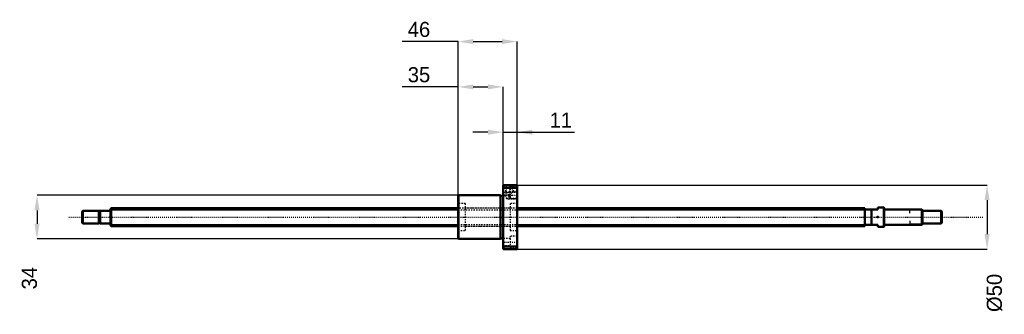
# Model space of a CAD drawing. Header units: millimetres. Extents: x -71 to 698, y -76 to 154.
import ezdxf

# ---------------------------------------------------------------- set-up
doc = ezdxf.new("R2010")
doc.units = ezdxf.units.MM
doc.linetypes.add('Center', pattern=[1.5, 0.45, -0.5, 0.05, -0.5])
doc.linetypes.add('Dashed', pattern=[2, 1, -1])
for name, color, linetype, lineweight in [('2d ConnectionPoints', 7, 'Continuous', 50), ('AM_0', 7, 'Continuous', 50), ('AM_4', 3, 'Continuous', 25), ('AM_5', 3, 'Continuous', 25), ('AM_7', 7, 'Center', 25), ('AM_9', 6, 'Dashed', 25)]:
    doc.layers.add(name, color=color, linetype=linetype, lineweight=lineweight)
doc.dimstyles.new('ISO-25', dxfattribs={"dimtxt": 2.5, "dimasz": 2.5, "dimexe": 1.25, "dimexo": 0.625, "dimtad": 1, "dimtxsty": 'Standard', "dimcen": 2.5, "dimadec": 0, "dimazin": 0, "dimtfac": 1, "dimtmove": 0, "dimatfit": 3, "dimfxl": 0, "dimarcsym": 0})

# ---------------------------------------------------------------- blocks, each defined once
blk = doc.blocks.new('1_BNK_1408_2_5RRG0_671LC5YRR0_Nut_0_in_BNK1408_2_5RRG0_671LC5Y_317_50__4')
at = {"layer": 'AM_0'}
for p, q in [((317.5, 25), (306.5, 25)), ((306.5, 25), (306.5, -25)), ((306.75, 25), (306.75, 22.87)), ((317.25, 25), (317.25, 22.87)), ((317.5, 25), (317.5, -25)), ((271.75, 17), (271.5, 16.75)), ((271.5, 16.75), (271.5, -16.75)), ((271.75, 17), (271.75, -17)), ((304.5, 17), (271.75, 17)), ((304.5, 17), (304.5, -17)), ((306.5, 16.7), (304.5, 16.7)), ((306.5, 22.56), (306.75, 22.87)), ((306.75, 22.87), (317.25, 22.87)), ((317.25, 22.87), (317.5, 22.56)), ((271.5, -16.75), (271.75, -17)), ((271.75, -17), (304.5, -17)), ((304.5, -16.7), (306.5, -16.7)), ((306.75, -22.87), (306.5, -22.56)), ((317.25, -22.87), (306.75, -22.87)), ((306.75, -22.87), (306.75, -25)), ((317.5, -22.56), (317.25, -22.87)), ((317.25, -22.87), (317.25, -25)), ((306.5, -25), (317.5, -25))]:
    blk.add_line(p, q, dxfattribs=at)
at = {"layer": 'AM_5', "linetype": 'Dashed'}
for p, q in [((308.5, 25), (308.5, 18.3)), ((314.5, 25), (314.5, 19.46)), ((310, 17), (308.5, 17)), ((311, 20), (311, 14)), ((313, 17), (314.5, 17)), ((317.5, 20), (313.96, 20)), ((310.06, 14.54), (311, 14)), ((317.5, 14), (311, 14))]:
    blk.add_line(p, q, dxfattribs=at)
at = {"layer": 'AM_7'}
for p, q in [((311.5, 25.4), (311.5, 16.6)), ((305.95, 19.49), (318.05, 19.49)), ((307.26, 17), (317.99, 17)), ((305.95, -19.49), (318.05, -19.49))]:
    blk.add_line(p, q, dxfattribs=at)
at = {"layer": 'AM_9'}
for p, q in [((308.5, 25), (309.04, 24.46)), ((309.04, 24.46), (309.04, 19.24)), ((313.96, 24.46), (309.04, 24.46)), ((312, 24.24), (312, 14.74)), ((317.5, 24.24), (312, 24.24)), ((313.96, 24.46), (314.5, 25)), ((313.96, 19.46), (313.96, 24.46)), ((312, 22.24), (306.5, 22.24)), ((306.5, 16.74), (312, 16.74)), ((309.04, 19.24), (307.75, 17)), ((307.75, 17), (309.17, 14.54)), ((309.17, 19.33), (309.17, 14.54)), ((309.17, 19.33), (311.5, 17)), ((311.5, 17), (313.96, 19.46)), ((316.96, 19.46), (313.96, 19.46)), ((317.5, 20), (316.96, 19.46)), ((316.96, 19.46), (316.96, 14.54)), ((277, 10.5), (271.5, 10.5)), ((277, 10.5), (277, -10.5)), ((309.17, 14.54), (316.96, 14.54)), ((312, 14.74), (317.5, 14.74)), ((312, 10.5), (312, -10.5)), ((317.5, 10.5), (312, 10.5)), ((316.96, 14.54), (317.5, 14)), ((312, 7), (277, 7)), ((277, -7), (312, -7)), ((271.5, -10.5), (277, -10.5)), ((312, -10.5), (317.5, -10.5)), ((312, -14.74), (312, -24.24)), ((317.5, -14.74), (312, -14.74)), ((312, -16.74), (306.5, -16.74)), ((306.5, -22.24), (312, -22.24)), ((312, -24.24), (317.5, -24.24))]:
    blk.add_line(p, q, dxfattribs=at)
blk.add_lwpolyline([(309.04, 19.24), (309.05, 19.24), (309.09, 19.27), (309.17, 19.33)], dxfattribs=at)
blk = doc.blocks.new('2_BNK_1408_2_5RRG0_671LC5Y_Shaft_0_in_BNK1408_2_5RRG0_671LC5Y_317_50__4')
at = {"layer": 'AM_0'}
for p, q in [((-21.5, 5), (-22, 4.5)), ((-22, 4.5), (-22, -4.5)), ((-9.15, 5), (-21.5, 5)), ((-21.5, 5), (-21.5, -5)), ((-9.15, 5), (-9.15, -5)), ((-8, 4.8), (-9.15, 4.8)), ((-8, 5), (-8, -5)), ((-0.2, 5), (-8, 5)), ((0.5, 7), (0, 6.5)), ((0, 6.5), (0, -6.5)), ((271.5, 7), (0.5, 7)), ((0.5, 7), (0.5, -7)), ((589, 7), (317.5, 7)), ((589, 7), (589, -7)), ((599, 6), (589, 6)), ((594, 6), (594, -6)), ((603.8, 7.5), (599, 7.5)), ((599, 7.5), (599, 6)), ((604, 7.3), (603.8, 7.5)), ((603.8, 7.5), (603.8, -7.5)), ((604, 7.3), (604, -7.3)), ((633.5, 6), (604.2, 6)), ((634, 5.5), (633.5, 6)), ((633.5, 6), (633.5, -6)), ((634, 5.5), (634, -5.5)), ((648.5, 5), (634, 5)), ((648.5, 5), (648.5, -5)), ((649, 4.5), (648.5, 5)), ((649, 4.5), (649, -4.5)), ((-22, -4.5), (-21.5, -5)), ((-21.5, -5), (-9.15, -5)), ((-9.15, -4.8), (-8, -4.8)), ((-8, -5), (-0.2, -5)), ((0, -6.5), (0.5, -7)), ((0.5, -7), (271.5, -7)), ((317.5, -7), (589, -7)), ((589, -6), (599, -6)), ((599, -6), (599, -7.5)), ((599, -7.5), (603.8, -7.5)), ((603.8, -7.5), (604, -7.3)), ((604.2, -6), (633.5, -6)), ((633.5, -6), (634, -5.5)), ((634, -5), (648.5, -5)), ((648.5, -5), (649, -4.5))]:
    blk.add_line(p, q, dxfattribs=at)
for centre, start, end in [((-0.2, 5.2), 270, 0), ((604.2, 6.2), 180, 270), ((-0.2, -5.2), 360, 90), ((604.2, -6.2), 90, 180)]:
    blk.add_arc(centre, 0.2, start, end, dxfattribs=at)
at = {"layer": 'AM_4'}
for p, q in [((-0.2, 5), (-0.2, -5)), ((604.2, 6), (604.2, -6))]:
    blk.add_line(p, q, dxfattribs=at)
at = {"layer": 'AM_5'}
for p, q in [((0, 5.773), (271.5, 5.773)), ((317.5, 5.773), (589, 5.773)), ((589, 3.5), (589, 5.773)), ((634, 5.3865), (624, 5.3865)), ((624, 3), (624, 5.3865)), ((0, -5.773), (271.5, -5.773)), ((317.5, -5.773), (589, -5.773)), ((589, -3.5), (589, -5.773)), ((624, -3), (624, -5.3865)), ((634, -5.3865), (624, -5.3865))]:
    blk.add_line(p, q, dxfattribs=at)
at = {"layer": 'AM_5', "linetype": 'Dashed'}
for p, q in [((271.5, 5.773), (317.5, 5.773)), ((271.5, -5.773), (317.5, -5.773))]:
    blk.add_line(p, q, dxfattribs=at)
at = {"layer": 'AM_7'}
blk.add_line((-32.45, 0), (681.45, 0), dxfattribs=at)
at = {"layer": 'AM_9'}
for p, q in [((317.5, 7), (271.5, 7)), ((271.5, -7), (317.5, -7))]:
    blk.add_line(p, q, dxfattribs=at)
blk = doc.blocks.new('*D3')
at = {"layer": 'AM_5', "color": 0, "lineweight": -2}
for p, q in [((271.75, 17), (-57.34, 17)), ((-57.34, 5.22), (-57.34, -5.22)), ((271.75, -17), (-57.34, -17))]:
    blk.add_line(p, q, dxfattribs=at)
at = {"layer": 'AM_5', "color": 0}
for points in [[(-55.38, 5.22), (-59.3, 5.22), (-57.34, 17)], [(-59.3, -5.22), (-55.38, -5.22), (-57.34, -17)]]:
    blk.add_solid(points, dxfattribs=at)
at = {"layer": 'Defpoints', "color": 0}
for p in [(271.75, 17), (-57.34, -17), (271.75, -17)]:
    blk.add_point(p, dxfattribs=at)
at = {"layer": 'AM_5', "color": 0, "insert": (-63.23, -47.63), "char_height": 11.78, "attachment_point": 5, "rotation": 90}
blk.add_mtext('34', dxfattribs=at)
blk = doc.blocks.new('*D4')
at = {"layer": 'AM_5', "color": 0, "lineweight": -2}
for p, q in [((271.5, 101.57), (227.8, 101.57)), ((271.5, 16.75), (271.5, 101.57)), ((283.28, 101.57), (294.72, 101.57)), ((306.5, 25), (306.5, 101.57))]:
    blk.add_line(p, q, dxfattribs=at)
at = {"layer": 'AM_5', "color": 0}
for points in [[(283.28, 103.53), (283.28, 99.61), (271.5, 101.57)], [(294.72, 99.61), (294.72, 103.53), (306.5, 101.57)]]:
    blk.add_solid(points, dxfattribs=at)
at = {"layer": 'Defpoints', "color": 0}
for p in [(306.5, 101.57), (306.5, 25), (271.5, 16.75)]:
    blk.add_point(p, dxfattribs=at)
at = {"layer": 'AM_5', "color": 0, "insert": (240.87, 110.99), "char_height": 11.78, "attachment_point": 5}
blk.add_mtext('35', dxfattribs=at)
blk = doc.blocks.new('*D5')
at = {"layer": 'AM_5', "color": 0, "lineweight": -2}
for p, q in [((271.5, 136.91), (227.8, 136.91)), ((271.5, 16.75), (271.5, 136.91)), ((283.28, 136.91), (305.72, 136.91)), ((317.5, 25), (317.5, 136.91))]:
    blk.add_line(p, q, dxfattribs=at)
at = {"layer": 'AM_5', "color": 0}
for points in [[(283.28, 138.87), (283.28, 134.95), (271.5, 136.91)], [(305.72, 134.95), (305.72, 138.87), (317.5, 136.91)]]:
    blk.add_solid(points, dxfattribs=at)
at = {"layer": 'Defpoints', "color": 0}
for p in [(317.5, 136.91), (317.5, 25), (271.5, 16.75)]:
    blk.add_point(p, dxfattribs=at)
at = {"layer": 'AM_5', "color": 0, "insert": (240.87, 146.33), "char_height": 11.78, "attachment_point": 5}
blk.add_mtext('46', dxfattribs=at)
blk = doc.blocks.new('*D6')
at = {"layer": 'AM_5', "color": 0, "lineweight": -2}
for p, q in [((294.72, 66.23), (282.94, 66.23)), ((306.5, 25), (306.5, 66.23)), ((306.5, 66.23), (317.5, 66.23)), ((317.5, 25), (317.5, 66.23)), ((317.5, 66.23), (362.15, 66.23)), ((329.28, 66.23), (341.06, 66.23))]:
    blk.add_line(p, q, dxfattribs=at)
at = {"layer": 'AM_5', "color": 0}
for points in [[(294.72, 64.27), (294.72, 68.19), (306.5, 66.23)], [(329.28, 68.19), (329.28, 64.27), (317.5, 66.23)]]:
    blk.add_solid(points, dxfattribs=at)
at = {"layer": 'Defpoints', "color": 0}
for p in [(317.5, 66.23), (306.5, 25), (317.5, 25)]:
    blk.add_point(p, dxfattribs=at)
at = {"layer": 'AM_5', "color": 0, "insert": (351.61, 75.65), "char_height": 11.78, "attachment_point": 5}
blk.add_mtext('11', dxfattribs=at)
blk = doc.blocks.new('*D7')
at = {"layer": 'AM_5', "color": 0, "lineweight": -2}
for p, q in [((317.5, 25), (684.34, 25)), ((684.34, 13.22), (684.34, -13.22)), ((317.5, -25), (684.34, -25))]:
    blk.add_line(p, q, dxfattribs=at)
at = {"layer": 'AM_5', "color": 0}
for points in [[(686.3, 13.22), (682.38, 13.22), (684.34, 25)], [(682.38, -13.22), (686.3, -13.22), (684.34, -25)]]:
    blk.add_solid(points, dxfattribs=at)
at = {"layer": 'Defpoints', "color": 0}
for p in [(317.5, 25), (317.5, -25), (684.34, -25)]:
    blk.add_point(p, dxfattribs=at)
at = {"layer": 'AM_5', "color": 0, "insert": (690.23, -59.16), "char_height": 11.78, "attachment_point": 5, "rotation": 90}
blk.add_mtext('Ø50', dxfattribs=at)

msp = doc.modelspace()

# ---------------------------------------------------------------- linework, layer by layer
at = {"layer": '2d ConnectionPoints'}
for p in [(0, 0), (599, 0)]:
    msp.add_point(p, dxfattribs=at)

# ---------------------------------------------------------------- block references
for name in ['1_BNK_1408_2_5RRG0_671LC5YRR0_Nut_0_in_BNK1408_2_5RRG0_671LC5Y_317_50__4', '2_BNK_1408_2_5RRG0_671LC5Y_Shaft_0_in_BNK1408_2_5RRG0_671LC5Y_317_50__4']:
    msp.add_blockref(name, (0, 0))

# ---------------------------------------------------------------- dimensions: what is measured, and where the dimension line sits
at = {"layer": 'AM_5'}
for base, p1, p2, text, picture, middle in [((317.5, 136.91), (271.5, 16.75), (317.5, 25), '46', '*D5', (240.872, 136.91)), ((306.5, 101.57), (271.5, 16.75), (306.5, 25), '35', '*D4', (240.872, 101.57)), ((317.5, 66.23), (306.5, 25), (317.5, 25), '11', '*D6', (351.606, 66.23))]:
    dim = msp.add_linear_dim(base=base, p1=p1, p2=p2, text=text, dimstyle='ISO-25', override={"dimtxt": 11.78, "dimasz": 11.78, "dimexe": 0, "dimexo": 0, "dimgap": 3.534}, dxfattribs=at)
    dim.commit()
    dim.dimension.update_dxf_attribs({"geometry": picture, "text_midpoint": middle, "dimtype": 160})
for base, p1, p2, text, picture, middle in [((684.34, -25), (317.5, 25), (317.5, -25), 'Ø50', '*D7', (690.23, -59.162)), ((-57.34, -17), (271.75, 17), (271.75, -17), '34', '*D3', (-63.23, -47.628))]:
    dim = msp.add_linear_dim(base=base, p1=p1, p2=p2, angle=90, text=text, dimstyle='ISO-25', override={"dimtxt": 11.78, "dimasz": 11.78, "dimexe": 0, "dimexo": 0, "dimgap": 3.534}, dxfattribs=at)
    dim.commit()
    dim.dimension.update_dxf_attribs({"geometry": picture, "text_midpoint": middle, "dimtype": 160, "text_rotation": 90})

doc.saveas('drawing.dxf')
